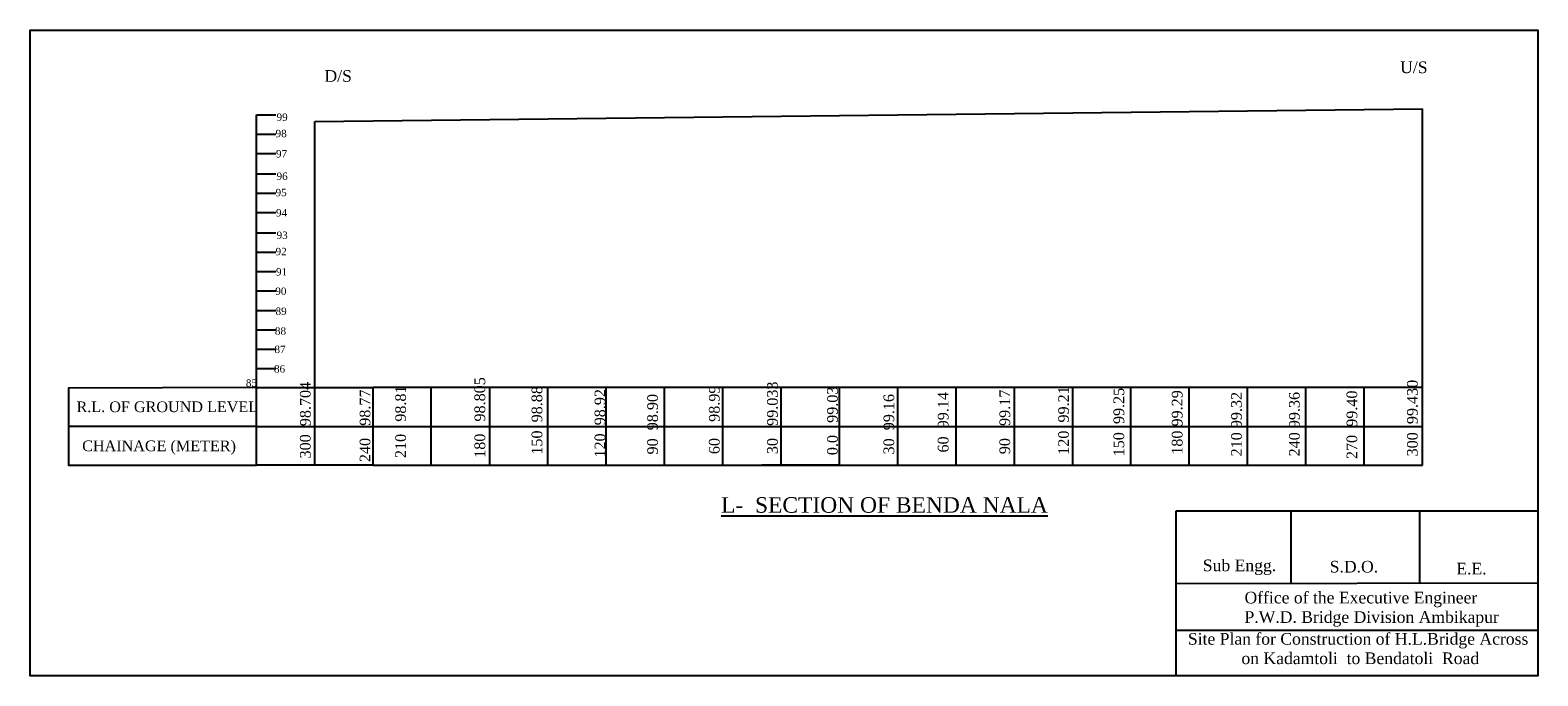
# Model space of a CAD drawing. Header units: inches. Extents: x 50 to 825, y -725 to -392.
import ezdxf

# ---------------------------------------------------------------- set-up
doc = ezdxf.new("R2010")
doc.units = ezdxf.units.IN
doc.header["$MEASUREMENT"] = 0
doc.linetypes.add('CENTER2', pattern=[28.575, 19.05, -3.175, 3.175, -3.175])
doc.styles.get("Standard").update_dxf_attribs({"font": 'times.ttf', "height": 3.8})

msp = doc.modelspace()

# ---------------------------------------------------------------- linework, layer by layer
for p, q in [((195.94, -439.46), (765.97, -433.04)), ((765.97, -500.2), (765.97, -433.04)), ((165.93, -466.39), (165.93, -436.01)), ((195.94, -492.64), (195.94, -439.46)), ((165.93, -486.39), (165.93, -466.39)), ((195.94, -511.51), (195.94, -492.64)), ((765.97, -576.5), (765.97, -500.2)), ((195.94, -576.51), (195.94, -511.51))]:
    msp.add_line(p, q)
at = {"color": 7}
for p, q in [((165.93, -436.01), (175.93, -436.01)), ((165.93, -446.01), (175.93, -446.01)), ((165.93, -456.01), (175.93, -456.01)), ((165.93, -466.39), (175.93, -466.39)), ((165.93, -466.39), (175.93, -466.39)), ((165.93, -476.39), (175.93, -476.39)), ((165.93, -496.78), (165.93, -486.39)), ((165.93, -486.39), (175.93, -486.39)), ((165.93, -506.78), (165.93, -496.78)), ((165.93, -506.78), (165.93, -496.78)), ((165.93, -496.78), (175.93, -496.78)), ((165.93, -516.78), (165.93, -506.78)), ((165.93, -506.78), (175.93, -506.78)), ((165.93, -526.78), (165.93, -516.78)), ((165.93, -516.78), (175.93, -516.78)), ((165.93, -536.78), (165.93, -526.78)), ((165.93, -526.78), (175.93, -526.78)), ((165.93, -546.78), (165.93, -536.78)), ((165.93, -536.78), (175.93, -536.78)), ((175.93, -536.78), (175.93, -536.78)), ((165.93, -556.78), (165.93, -546.78)), ((165.93, -546.78), (175.93, -546.78)), ((165.93, -566.78), (165.93, -556.78)), ((165.93, -556.78), (175.93, -556.78)), ((165.93, -576.78), (165.93, -566.78)), ((165.93, -566.78), (175.93, -566.78)), ((165.93, -616.78), (165.94, -576.51)), ((165.94, -616.51), (165.94, -576.51)), ((165.94, -576.51), (195.94, -576.51)), ((195.94, -616.51), (195.94, -576.51)), ((195.94, -576.51), (225.94, -576.51)), ((225.94, -616.51), (225.94, -576.51)), ((255.94, -576.51), (225.94, -576.51)), ((255.94, -616.51), (255.94, -576.51)), ((285.97, -576.5), (255.97, -576.5)), ((285.97, -616.5), (285.97, -576.5)), ((315.97, -576.5), (285.97, -576.5)), ((315.97, -616.5), (315.97, -576.5)), ((345.97, -576.5), (315.97, -576.5)), ((345.97, -616.5), (345.97, -576.5)), ((375.97, -576.5), (345.97, -576.5)), ((375.97, -616.5), (375.97, -576.5)), ((387.74, -576.5), (375.97, -576.5)), ((405.97, -576.5), (387.74, -576.5)), ((405.97, -616.5), (405.97, -576.5)), ((435.97, -576.5), (405.97, -576.5)), ((435.97, -616.5), (435.97, -576.5)), ((465.97, -576.5), (435.97, -576.5)), ((465.97, -616.5), (465.97, -576.5)), ((495.97, -576.5), (465.97, -576.5)), ((465.97, -576.5), (465.97, -576.5)), ((495.97, -616.5), (495.97, -576.5)), ((525.97, -576.5), (495.97, -576.5)), ((525.97, -616.5), (525.97, -576.5)), ((555.97, -576.5), (525.97, -576.5)), ((555.97, -616.5), (555.97, -576.5)), ((585.97, -576.5), (555.97, -576.5)), ((585.97, -616.5), (585.97, -576.5)), ((615.97, -576.5), (585.97, -576.5)), ((615.97, -616.5), (615.97, -576.5)), ((645.97, -576.5), (615.97, -576.5)), ((645.97, -616.5), (645.97, -576.5)), ((675.97, -576.5), (645.97, -576.5)), ((675.97, -616.5), (675.97, -576.5)), ((705.97, -576.5), (675.97, -576.5)), ((705.97, -616.5), (705.97, -576.5)), ((735.97, -576.5), (705.97, -576.5)), ((735.97, -616.5), (735.97, -576.5)), ((765.97, -576.5), (735.97, -576.5)), ((765.97, -616.5), (765.97, -576.5)), ((165.93, -596.6), (69.29, -596.6)), ((165.94, -596.51), (765.97, -596.5)), ((195.94, -616.51), (165.94, -616.51)), ((225.94, -616.51), (195.94, -616.51)), ((225.94, -616.51), (255.94, -616.51)), ((255.97, -616.5), (285.97, -616.5)), ((285.97, -616.5), (315.97, -616.5)), ((315.97, -616.5), (345.97, -616.5)), ((345.97, -616.5), (375.97, -616.5)), ((375.97, -616.5), (405.97, -616.5)), ((405.97, -616.5), (435.97, -616.5)), ((465.97, -616.5), (425.97, -616.5)), ((435.97, -616.5), (465.97, -616.5)), ((465.97, -616.5), (495.97, -616.5)), ((495.97, -616.5), (525.97, -616.5)), ((525.97, -616.5), (555.97, -616.5)), ((555.97, -616.5), (585.97, -616.5)), ((585.97, -616.5), (615.97, -616.5)), ((615.97, -616.5), (645.97, -616.5)), ((645.97, -616.5), (675.97, -616.5)), ((675.97, -616.5), (705.97, -616.5)), ((705.97, -616.5), (735.97, -616.5)), ((735.97, -616.5), (765.97, -616.5)), ((698.3, -639.93), (698.3, -677.43)), ((764.5, -639.93), (764.48, -677.3)), ((825.33, -677.17), (639.14, -677.55)), ((639.14, -677.55), (639.14, -677.55)), ((825.33, -701.57), (639.14, -701.52))]:
    msp.add_line(p, q, dxfattribs=at)
msp.add_lwpolyline([(825.33, -724.96), (49.51, -724.96), (49.51, -392.48), (825.33, -392.48)], close=True)
for points in [[(165.94, -576.51), (69.29, -576.78), (69.29, -616.42), (165.93, -616.42)], [(639.14, -639.93), (825.33, -639.93), (825.33, -724.96), (639.14, -724.96)]]:
    msp.add_lwpolyline(points, close=True, dxfattribs=at)

# ---------------------------------------------------------------- texts
for s, insert, char_height, attachment_point in [('U/S', (754.47, -408.62), 6, 1), ('D/S', (200.96, -413.08), 6, 1), ('99', (176.29, -435.4), 3.8, 1), ('98', (175.78, -443.8), 3.8, 1), ('97', (176.01, -454.23), 3.8, 1), ('96', (176.29, -465.79), 3.8, 1), ('95', (175.78, -474.19), 3.8, 1), ('94', (176.01, -484.62), 3.8, 1), ('93', (176.29, -496.18), 3.8, 1), ('92', (175.78, -504.57), 3.8, 1), ('91', (176.01, -515.01), 3.8, 1), ('90', (175.63, -525.01), 3.8, 1), ('89', (175.77, -535.31), 3.8, 1), ('88', (175.45, -545.5), 3.8, 1), ('87', (175.2, -554.96), 3.8, 1), ('86', (174.98, -565.01), 3.8, 1), ('85 ', (160.49, -572.22), 3.8, 1), ('R.L. OF GROUND LEVEL', (73.37, -583.66), 5.5, 1), ('CHAINAGE (METER)', (76.27, -603.78), 5.5, 1), ('Sub Engg.', (652.92, -665.07), 6, 1), ('S.D.O.', (718.22, -665.74), 6, 1), ('Site Plan for Construction of H.L.Bridge Across\\P on Kadamtoli  to Bendatoli  Road', (732.84, -702.91), 6, 2)]:
    msp.add_mtext(s, dxfattribs=dict(at, insert=insert, char_height=char_height, attachment_point=attachment_point))
at = {"color": 7, "char_height": 5.5, "attachment_point": 1, "rotation": 90}
for s, insert in [('180   98.805', (278.15, -612.71)), ('300  99.430', (758, -611.97)), ('300  98.704', (188.34, -613.03)), ('240   98.77\\P\\P 210   98.81', (219.06, -614.89)), ('150  98.88', (307.54, -611.07)), ('120  98.92', (339.96, -612.58)), ('90  98.90', (367.03, -610.97)), ('60    98.99', (398.79, -610.79)), ('30   99.033', (428.71, -610.8)), ('0.0   99.03', (459.6, -611.32)), ('30  99.16', (488.62, -610.97)), ('60  99.14', (516.56, -609.97)), ('90   99.17', (548.28, -610.83)), ('120  99.21', (578.52, -611.14)), ('150  99.25', (606.97, -611.94)), ('180 99.29', (636.97, -611.11)), ('210 99.32', (667.5, -611.97)), ('240 99.36', (697.28, -611.97)), ('270  99.40', (726.9, -613.35))]:
    msp.add_mtext(s, dxfattribs=dict(at, insert=insert))
at = {"color": 7, "linetype": 'CENTER2', "insert": (405.05, -632.96), "char_height": 8, "attachment_point": 1}
msp.add_mtext('{\\LL-  SECTION OF BENDA NALA}', dxfattribs=at)
at = {"color": 7, "char_height": 6, "attachment_point": 1}
for s, insert, width in [('E.E.', (783.38, -666.73), 0.9965), ('Office of the Executive Engineer\\PP.W.D. Bridge Division Ambikapur', (674.38, -681.67), 136.85)]:
    msp.add_mtext(s, dxfattribs=dict(at, insert=insert, width=width))

doc.saveas('drawing.dxf')
